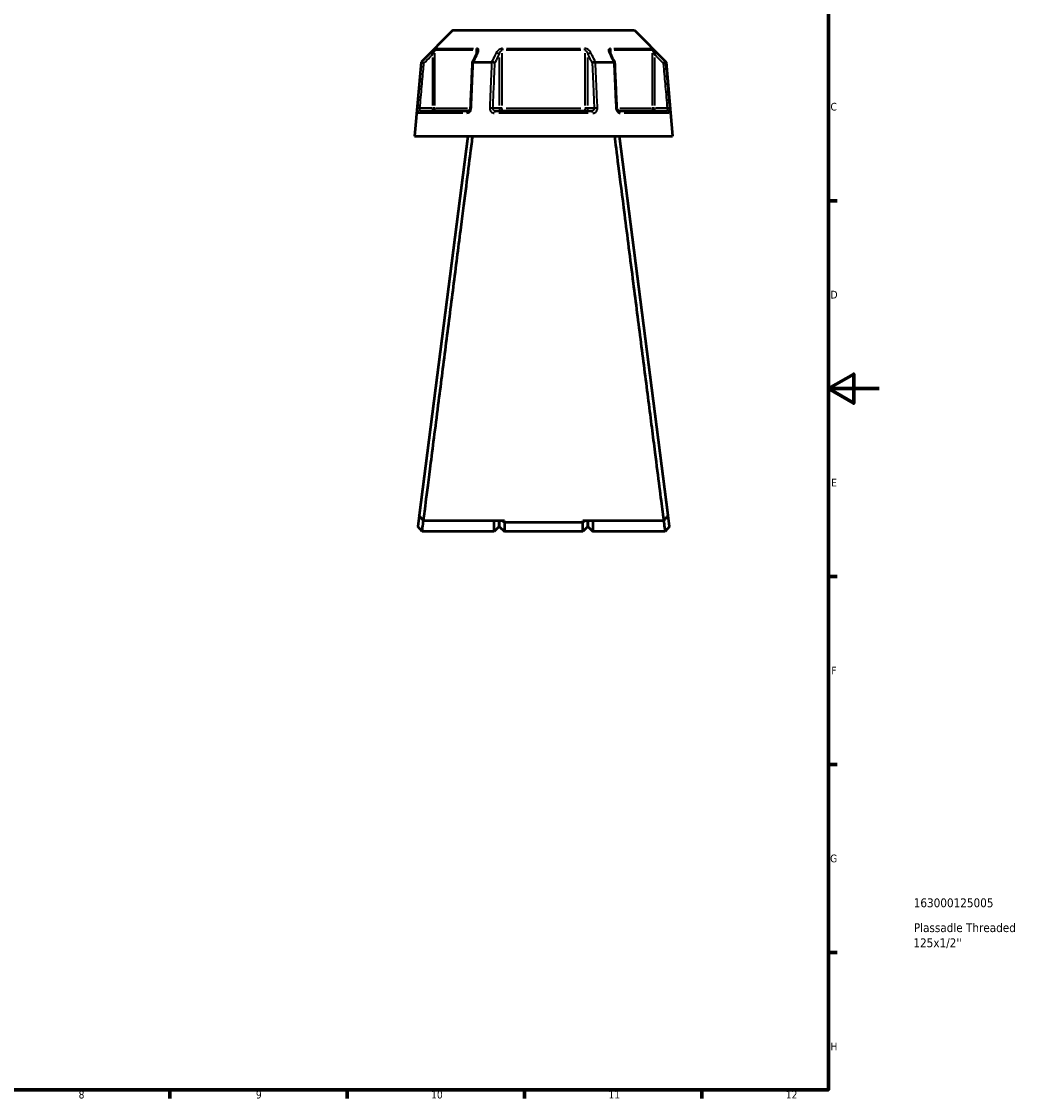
# Model space of a CAD drawing. Header units: millimetres. Extents: x 0 to 898, y 0 to 848.
# Tile 6 of 8: x 502 to 898, y 17 to 442. Entities that reach past the tile are written whole.
import ezdxf

# ---------------------------------------------------------------- set-up
doc = ezdxf.new("R2010")
doc.units = ezdxf.units.MM
for name, color, linetype, lineweight in [('Border (ANSI)', 7, 'Continuous', 70), ('Title (ISO)', 7, 'Continuous', 50), ('Visible (ANSI)', 7, 'Continuous', 50), ('Visible Narrow (ANSI)', 7, 'Continuous', 35)]:
    doc.layers.add(name, color=color, linetype=linetype, lineweight=lineweight)
doc.styles.add('Note Text (ANSI)', font='tahoma.ttf')
doc.styles.add('Note Text (ISO)', font='tahoma.ttf')

# ---------------------------------------------------------------- blocks, each defined once
blk = doc.blocks.new('Borders Default Border')
at = {"layer": 'Border (ANSI)'}
for p, q in [((821, 371.25), (824.45, 371.25)), ((821, 222.75), (824.45, 222.75)), ((821, 148.5), (824.45, 148.5)), ((821, 74.25), (824.45, 74.25)), ((560.67, 20), (560.67, 16.55)), ((630.75, 20), (630.75, 16.55)), ((700.83, 20), (700.83, 16.55)), ((770.92, 20), (770.92, 16.55))]:
    blk.add_line(p, q, dxfattribs=at)
at = {"layer": 'Border (ANSI)', "flags": 128}
for points in [[(20, 20), (20, 574), (821, 574), (821, 20), (20, 20)], [(841, 297), (821, 297), (831, 302.77), (831, 291.23), (821, 297)]]:
    blk.add_lwpolyline(points, dxfattribs=at)
at = {"layer": 'Border (ANSI)', "attachment_point": 7, "style": 'Note Text (ANSI)'}
for s, insert, char_height in [('C', (821.8, 406.8), 3.05), ('D', (821.81, 332.6), 3.05), ('E', (822.05, 258.35), 3.05), ('F', (822.14, 184.1), 3.05), ('G', (821.66, 109.79), 3.05), ('H', (821.81, 35.6), 3.05), ('8', (524.63, 16.48), 3.05), ('9', (594.7, 16.49), 3.05), ('10', (663.96, 16.49), 3.048), ('11', (734.04, 16.55), 3.048), ('12', (804.13, 16.55), 3.048)]:
    blk.add_mtext(s, dxfattribs=dict(at, insert=insert, char_height=char_height))
blk = doc.blocks.new('Title Blocks ISO')
at = {"layer": 'Title (ISO)', "style": 'Note Text (ISO)'}
for tag, p in [('PART_NUMBER_001', (33.69, 72.11)), ('DESCRIPTION_001', (33.74, 62.29)), ('DESCRIPTION_002', (33.56, 56.3))]:
    blk.add_attdef(tag, p, '', height=3.5, dxfattribs=at)

msp = doc.modelspace()

# ---------------------------------------------------------------- linework, layer by layer
at = {"layer": 'Visible (ANSI)'}
for p, q in [((672.487, 438.555), (659.952, 426.02)), ((672.487, 438.555), (744.298, 438.555)), ((744.298, 438.555), (756.834, 426.02)), ((659.952, 426.02), (657.393, 396.77)), ((659.952, 426.02), (660.131, 426.02)), ((680.658, 426.02), (687.865, 426.02)), ((728.92, 426.02), (736.127, 426.02)), ((756.655, 426.02), (756.834, 426.02)), ((756.834, 426.02), (759.393, 396.77)), ((659.563, 406.77), (678.695, 406.77)), ((689.261, 406.77), (727.525, 406.77)), ((738.09, 406.77), (757.222, 406.77)), ((657.393, 396.77), (759.393, 396.77)), ((678.393, 396.77), (659.196, 246.827)), ((757.59, 246.827), (738.393, 396.77)), ((659.196, 246.827), (658.647, 242.54)), ((758.139, 242.54), (757.59, 246.827)), ((660.393, 240.555), (658.647, 242.539)), ((692.893, 244.809), (660.938, 244.809)), ((688.893, 240.555), (688.893, 244.809)), ((690.893, 242.555), (688.893, 240.555)), ((690.893, 244.809), (690.893, 242.555)), ((690.893, 242.555), (690.893, 244.809)), ((690.893, 242.555), (692.893, 240.555)), ((692.093, 244.809), (692.893, 244.044)), ((692.893, 244.809), (692.893, 244.044)), ((692.893, 244.044), (692.893, 240.555)), ((723.893, 244.044), (692.893, 244.044)), ((755.848, 244.809), (723.893, 244.809)), ((724.693, 244.809), (723.893, 244.044)), ((723.893, 244.044), (723.893, 244.809)), ((723.893, 240.555), (723.893, 244.044)), ((725.893, 242.555), (723.893, 240.555)), ((725.893, 242.555), (725.893, 244.809)), ((725.893, 244.809), (725.893, 242.555)), ((725.893, 242.555), (727.893, 240.555)), ((727.893, 244.809), (727.893, 240.555)), ((758.139, 242.539), (756.393, 240.555)), ((688.893, 240.555), (660.393, 240.555)), ((723.893, 240.555), (692.893, 240.555)), ((756.393, 240.555), (727.893, 240.555))]:
    msp.add_line(p, q, dxfattribs=at)
for centre, major_axis, ratio, start_param, end_param in [((6728.671, -11292.053), (200.223, -16541.908), 0.5089562, 3.9187499, 3.9190515), ((-5221.079, -11113.931), (198.24, 16290.5), 0.5090036, 5.5057573, 5.5060635)]:
    msp.add_ellipse(centre, major_axis=major_axis, ratio=ratio, start_param=start_param, end_param=end_param, dxfattribs=at)
for points, knots in [([(682.146, 429.896), (682.146, 429.882), (682.145, 429.862), (682.138, 429.811), (682.133, 429.782), (682.118, 429.715), (682.107, 429.678), (682.081, 429.599), (682.066, 429.557), (682.029, 429.469), (682.008, 429.423), (681.984, 429.376)], [0.20265986, 0.20265986, 0.20265986, 0.20265986, 0.23121109, 0.23121109, 0.25976233, 0.25976233, 0.28831356, 0.28831356, 0.3168648, 0.3168648, 0.34541603, 0.34541603, 0.34541603, 0.34541603]), ([(734.801, 429.376), (734.777, 429.423), (734.756, 429.469), (734.72, 429.557), (734.704, 429.599), (734.678, 429.678), (734.668, 429.715), (734.652, 429.782), (734.647, 429.811), (734.641, 429.862), (734.64, 429.882), (734.64, 429.896)], [0, 0, 0, 0, 0.02855139, 0.02855139, 0.05710278, 0.05710278, 0.08565416, 0.08565416, 0.11420555, 0.11420555, 0.14275694, 0.14275694, 0.14275694, 0.14275694]), ([(661.094, 425.57), (661.092, 425.571), (661.091, 425.571), (660.971, 425.627), (660.853, 425.682), (660.632, 425.786), (660.53, 425.834), (660.353, 425.916), (660.28, 425.95), (660.175, 425.999), (660.143, 426.014), (660.133, 426.019)], [-0.15379395, -0.15379395, -0.15379395, -0.15379395, -0.15331866, -0.15331866, -0.11412838, -0.11412838, -0.07544952, -0.07544952, -0.03695642, -0.03695642, 0, 0, 0, 0]), ([(680.201, 425.796), (680.149, 424.597), (680.096, 423.398), (679.991, 421.001), (679.938, 419.802), (679.833, 417.404), (679.78, 416.206), (679.675, 413.808), (679.622, 412.609), (679.517, 410.212), (679.465, 409.013), (679.412, 407.814)], [0.6295477, 0.6295477, 0.6295477, 0.6295477, 0.9905716, 0.9905716, 1.3515954, 1.3515954, 1.7126192, 1.7126192, 2.0736431, 2.0736431, 2.4346669, 2.4346669, 2.4346669, 2.4346669]), ([(680.637, 426.019), (680.536, 426.014), (680.449, 425.999), (680.308, 425.95), (680.257, 425.916), (680.212, 425.851), (680.203, 425.824), (680.201, 425.796)], [-0.153676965, -0.153676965, -0.153676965, -0.153676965, -0.116634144, -0.116634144, -0.078050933, -0.078050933, -0.055255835, -0.055255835, -0.055255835, -0.055255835]), ([(689.16, 425.57), (689.159, 425.571), (689.158, 425.571), (689.098, 425.627), (689.019, 425.682), (688.83, 425.786), (688.722, 425.834), (688.488, 425.916), (688.364, 425.95), (688.118, 425.999), (687.999, 426.014), (687.888, 426.019)], [-0.15379395, -0.15379395, -0.15379395, -0.15379395, -0.15331881, -0.15331881, -0.11412844, -0.11412844, -0.0754498, -0.0754498, -0.03695649, -0.03695649, 0, 0, 0, 0]), ([(728.897, 426.019), (728.786, 426.014), (728.667, 425.999), (728.421, 425.95), (728.297, 425.916), (728.063, 425.834), (727.955, 425.786), (727.767, 425.682), (727.687, 425.627), (727.627, 425.571), (727.626, 425.571), (727.626, 425.57)], [-0.15367698, -0.15367698, -0.15367698, -0.15367698, -0.11663415, -0.11663415, -0.07805092, -0.07805092, -0.03928192, -0.03928192, 0, 0, 0.00047625, 0.00047625, 0.00047625, 0.00047625]), ([(736.584, 425.796), (736.583, 425.824), (736.574, 425.851), (736.528, 425.916), (736.477, 425.95), (736.336, 425.999), (736.249, 426.014), (736.148, 426.019)], [-0.09819174, -0.09819174, -0.09819174, -0.09819174, -0.075449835, -0.075449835, -0.036956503, -0.036956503, 0, 0, 0, 0]), ([(737.373, 407.814), (737.321, 409.013), (737.268, 410.212), (737.163, 412.609), (737.11, 413.808), (737.005, 416.206), (736.952, 417.404), (736.847, 419.802), (736.795, 421.001), (736.689, 423.398), (736.637, 424.597), (736.584, 425.796)], [1.2046153, 1.2046153, 1.2046153, 1.2046153, 1.5656392, 1.5656392, 1.926663, 1.926663, 2.2876869, 2.2876869, 2.6487107, 2.6487107, 3.0097345, 3.0097345, 3.0097345, 3.0097345]), ([(755.692, 425.57), (755.693, 425.571), (755.695, 425.571), (755.815, 425.627), (755.933, 425.682), (756.154, 425.786), (756.256, 425.834), (756.432, 425.916), (756.506, 425.95), (756.61, 425.999), (756.642, 426.014), (756.652, 426.019)], [-0.0004764, -0.0004764, -0.0004764, -0.0004764, 0, 0, 0.03928183, 0.03928183, 0.07805105, 0.07805105, 0.11663408, 0.11663408, 0.15367683, 0.15367683, 0.15367683, 0.15367683]), ([(679.412, 407.814), (679.408, 407.715), (679.393, 407.615), (679.344, 407.424), (679.31, 407.333), (679.228, 407.168), (679.181, 407.095), (679.079, 406.97), (679.026, 406.919), (678.919, 406.838), (678.866, 406.811), (678.772, 406.776), (678.731, 406.77), (678.695, 406.77)], [0, 0, 0, 0, 0.05067005, 0.05067005, 0.10084685, 0.10084685, 0.1507669, 0.1507669, 0.20138762, 0.20138762, 0.25586434, 0.25586434, 0.31481094, 0.31481094, 0.31481094, 0.31481094]), ([(738.09, 406.77), (738.052, 406.77), (738.008, 406.777), (737.901, 406.819), (737.838, 406.855), (737.718, 406.958), (737.662, 407.018), (737.562, 407.16), (737.518, 407.24), (737.445, 407.414), (737.417, 407.508), (737.385, 407.674), (737.377, 407.744), (737.373, 407.814)], [0, 0, 0, 0, 0.06296271, 0.06296271, 0.12592542, 0.12592542, 0.17893056, 0.17893056, 0.22915943, 0.22915943, 0.27910739, 0.27910739, 0.31481354, 0.31481354, 0.31481354, 0.31481354]), ([(660.938, 244.809), (661.104, 246.1), (661.414, 248.515), (662.364, 255.912), (663.047, 261.234), (664.773, 274.689), (665.847, 283.062), (667.95, 299.463), (668.945, 307.228), (669.954, 315.107), (670.458, 319.046), (670.966, 323.013), (671.977, 330.913), (672.481, 334.846), (673.471, 342.587), (673.958, 346.395), (674.905, 353.8), (675.365, 357.397), (676.555, 366.71), (677.25, 372.146), (678.516, 382.058), (679.079, 386.467), (679.887, 392.798), (680.176, 395.058), (680.394, 396.77)], [0.1691912, 0.1691912, 0.1691912, 0.1691912, 0.4641836, 0.4641836, 0.8043623, 0.8043623, 1.1811862, 1.1811862, 1.483598, 1.483598, 1.483598, 1.6348038, 1.6348038, 1.7860097, 1.7860097, 1.9372155, 1.9372155, 2.0884214, 2.0884214, 2.3454713, 2.3454713, 2.6161077, 2.6161077, 2.8250468, 2.8250468, 2.8250468, 2.8250468]), ([(736.391, 396.77), (736.73, 394.113), (737.239, 390.13), (738.57, 379.707), (739.405, 373.167), (741.396, 357.584), (742.578, 348.346), (744.8, 330.976), (745.823, 322.985), (746.832, 315.107), (747.336, 311.167), (747.837, 307.256), (748.821, 299.578), (749.304, 295.812), (750.24, 288.51), (750.693, 284.974), (751.56, 278.213), (751.974, 274.988), (753.025, 266.796), (753.615, 262.195), (754.646, 254.162), (755.075, 250.821), (755.592, 246.797), (755.747, 245.595), (755.848, 244.809)], [-2.8250468, -2.8250468, -2.8250468, -2.8250468, -2.5008115, -2.5008115, -2.1622061, -2.1622061, -1.7860097, -1.7860097, -1.483598, -1.483598, -1.483598, -1.3323921, -1.3323921, -1.1811862, -1.1811862, -1.0299804, -1.0299804, -0.8787745, -0.8787745, -0.6217246, -0.6217246, -0.348911, -0.348911, -0.1691912, -0.1691912, -0.1691912, -0.1691912]), ([(660.938, 244.809), (660.647, 245.145), (660.357, 245.481), (659.776, 246.154), (659.486, 246.49), (659.196, 246.827)], [-0.26658778, -0.26658778, -0.26658778, -0.26658778, -0.13330646, -0.13330646, 0, 0, 0, 0]), ([(757.59, 246.827), (757.299, 246.49), (757.009, 246.154), (756.428, 245.481), (756.138, 245.145), (755.848, 244.809)], [-0.26658755, -0.26658755, -0.26658755, -0.26658755, -0.13328081, -0.13328081, 0, 0, 0, 0]), ([(660.393, 240.556), (660.393, 240.556), (660.417, 240.737), (660.528, 241.588), (660.638, 242.423), (660.833, 243.915), (660.889, 244.348), (660.949, 244.809)], [-3.1415927, -3.1415927, -3.1415927, -3.1415927, -2.795941, -2.795941, -2.3134455, -2.3134455, -2.1373425, -2.1373425, -2.1373425, -2.1373425]), ([(755.837, 244.809), (755.896, 244.348), (755.953, 243.915), (756.147, 242.423), (756.257, 241.588), (756.369, 240.737), (756.392, 240.556), (756.393, 240.556)], [2.1373425, 2.1373425, 2.1373425, 2.1373425, 2.3134455, 2.3134455, 2.795941, 2.795941, 3.1415927, 3.1415927, 3.1415927, 3.1415927])]:
    msp.add_open_spline(points, degree=3, knots=knots, dxfattribs=at)
for points in [[(660.131, 426.02), (660.131, 426.02), (660.132, 426.019), (660.133, 426.019)], [(680.637, 426.019), (680.644, 426.019), (680.651, 426.02), (680.658, 426.02)], [(687.865, 426.02), (687.873, 426.02), (687.88, 426.019), (687.888, 426.019)], [(728.897, 426.019), (728.905, 426.019), (728.913, 426.02), (728.92, 426.02)], [(736.127, 426.02), (736.134, 426.02), (736.141, 426.019), (736.148, 426.019)], [(756.652, 426.019), (756.653, 426.019), (756.654, 426.02), (756.655, 426.02)]]:
    msp.add_open_spline(points, degree=3, dxfattribs=at)
at = {"layer": 'Visible Narrow (ANSI)'}
for p, q in [((680.461, 430.696), (665.716, 430.696)), ((666.005, 431.403), (680.65, 431.403)), ((681.76, 430.608), (681.76, 429.018)), ((723.137, 430.696), (693.648, 430.696)), ((693.748, 431.403), (723.038, 431.403)), ((735.025, 429.018), (735.025, 430.608)), ((736.135, 431.403), (750.781, 431.403)), ((751.069, 430.696), (736.324, 430.696)), ((663.766, 429.629), (664.411, 428.98)), ((664.464, 427.869), (664.464, 408.828)), ((665.455, 408.916), (665.455, 429.55)), ((690.845, 427.869), (690.845, 408.828)), ((692.087, 408.916), (692.087, 429.55)), ((724.698, 429.55), (724.698, 408.916)), ((725.94, 408.828), (725.94, 427.869)), ((751.331, 429.55), (751.331, 408.916)), ((752.321, 408.828), (752.321, 427.869)), ((752.374, 428.98), (753.02, 429.629)), ((659.457, 407.777), (658.547, 407.856)), ((676.52, 405.857), (658.863, 405.857)), ((664.217, 407.77), (659.777, 407.77)), ((664.464, 407.692), (664.464, 406.773)), ((665.442, 407.77), (664.536, 407.77)), ((665.69, 407.77), (678.298, 407.77)), ((690.722, 407.77), (688.502, 407.77)), ((726.05, 405.857), (690.736, 405.857)), ((692.02, 407.77), (690.883, 407.77)), ((693.648, 407.77), (723.137, 407.77)), ((725.902, 407.77), (724.765, 407.77)), ((728.284, 407.77), (726.064, 407.77)), ((738.487, 407.77), (751.096, 407.77)), ((757.922, 405.857), (740.265, 405.857)), ((752.25, 407.77), (751.343, 407.77)), ((752.321, 406.773), (752.321, 407.692)), ((757.008, 407.77), (752.568, 407.77)), ((758.239, 407.856), (757.329, 407.777))]:
    msp.add_line(p, q, dxfattribs=at)
for centre, major_axis, ratio, start_param, end_param in [((666.445, 430.696), (0, -1), 0.9904959, 3.9662607, 4.6731191), ((682.374, 430.696), (0, 1), 0.6143631, 0.8246681, 1.5315264), ((692.463, 430.696), (0, -1), 0.3761328, 3.9662607, 4.6731191), ((724.322, 430.696), (0, 1), 0.3761328, 4.7516589, 5.4585172), ((734.411, 430.696), (0, -1), 0.6143631, 1.6100662, 2.3169246), ((750.34, 430.696), (0, 1), 0.9904959, 4.7516589, 5.4585172), ((682.878, 428.927), (-0.894, 0.449), 0.6136988, 5.5048942, 6.2422226), ((689.979, 428.927), (-0.894, 0.449), 0.6136988, 3.9026286, 5.2571626), ((726.806, 428.927), (-0.894, -0.449), 0.6136988, 4.1676154, 5.5221494), ((733.908, 428.927), (0.894, 0.449), 0.6136988, 0.0409627, 0.7782911), ((659.563, 405.77), (0, 1), 0.992287, 0.0741765, 1.4093534), ((664.464, 407.77), (0, -1), 0.9904959, 0.0785398, 1.4922565), ((678.695, 405.77), (0, 1), 0.6034974, 0.0741765, 1.4093534), ((680.411, 407.77), (-0.999, 0.044), 0.0757423, 5.369153, 6.2350783), ((687.512, 407.77), (0.999, -0.044), 0.0757423, 0.5996329, 1.9382948), ((689.261, 405.77), (0, 1), 0.3887896, 0.0741765, 1.4093534), ((691.711, 407.77), (0, -1), 0.8660254, 4.7909288, 6.2046455), ((691.711, 407.77), (0, -1), 0.3761328, 0.0785398, 1.4922565), ((725.074, 407.77), (0, -1), 0.3761328, 4.7909288, 6.2046455), ((725.074, 407.77), (0, -1), 0.8660254, 0.0785398, 1.4922565), ((727.525, 405.77), (0, 1), 0.3887896, 4.8738319, 6.2090088), ((729.273, 407.77), (0.999, 0.044), 0.0757423, 1.2032978, 2.5419597), ((736.374, 407.77), (0.999, 0.044), 0.0757423, 0.048107, 0.9140323), ((738.09, 405.77), (0, 1), 0.6034974, 4.8738319, 6.2090088), ((752.321, 407.77), (0, -1), 0.9904959, 4.7909288, 6.2046455), ((757.222, 405.77), (0, 1), 0.992287, 4.8738319, 6.2090088)]:
    msp.add_ellipse(centre, major_axis=major_axis, ratio=ratio, start_param=start_param, end_param=end_param, dxfattribs=at)
for points, knots in [([(665.745, 431.403), (665.713, 431.403), (665.639, 431.36), (665.308, 431.11), (664.952, 430.786), (664.318, 430.184), (664.037, 429.91), (663.76, 429.634)], [-0.34541645, -0.34541645, -0.34541645, -0.34541645, -0.27620858, -0.27620858, -0.11734182, -0.11734182, 0, 0, 0, 0]), ([(664.464, 428.927), (664.603, 429.203), (664.743, 429.477), (665.06, 430.079), (665.238, 430.403), (665.402, 430.653), (665.439, 430.696), (665.455, 430.696)], [0, 0, 0, 0, 0.11734182, 0.11734182, 0.27620858, 0.27620858, 0.34541645, 0.34541645, 0.34541645, 0.34541645]), ([(681.76, 430.696), (681.794, 430.696), (681.826, 430.69), (681.904, 430.661), (681.947, 430.628), (682.031, 430.524), (682.067, 430.444), (682.117, 430.267), (682.132, 430.171), (682.144, 430.013), (682.146, 429.955), (682.146, 429.896)], [0, 0, 0, 0, 0.02585168, 0.02585168, 0.06721438, 0.06721438, 0.12288915, 0.12288915, 0.17445287, 0.17445287, 0.20265986, 0.20265986, 0.20265986, 0.20265986]), ([(682.469, 429.634), (682.58, 429.855), (682.659, 430.075), (682.734, 430.457), (682.742, 430.624), (682.701, 430.878), (682.67, 430.974), (682.567, 431.151), (682.492, 431.231), (682.32, 431.335), (682.234, 431.368), (682.075, 431.398), (682.009, 431.403), (681.94, 431.403)], [-0.34541603, -0.34541603, -0.34541603, -0.34541603, -0.25141662, -0.25141662, -0.17445287, -0.17445287, -0.12288915, -0.12288915, -0.06721438, -0.06721438, -0.02585168, -0.02585168, 0, 0, 0, 0]), ([(692.197, 431.403), (691.995, 431.403), (691.781, 431.366), (691.049, 431.131), (690.595, 430.797), (690.013, 430.184), (689.823, 429.91), (689.684, 429.634)], [-0.34541684, -0.34541684, -0.34541684, -0.34541684, -0.28109054, -0.28109054, -0.11734182, -0.11734182, 0, 0, 0, 0]), ([(690.845, 428.927), (690.914, 429.203), (691.009, 429.477), (691.297, 430.09), (691.522, 430.424), (691.882, 430.659), (691.988, 430.696), (692.087, 430.696)], [0, 0, 0, 0, 0.11734182, 0.11734182, 0.28109054, 0.28109054, 0.34541684, 0.34541684, 0.34541684, 0.34541684]), ([(727.101, 429.634), (726.99, 429.855), (726.845, 430.075), (726.522, 430.458), (726.354, 430.624), (726.035, 430.878), (725.896, 430.974), (725.588, 431.151), (725.417, 431.231), (725.106, 431.335), (724.971, 431.368), (724.752, 431.398), (724.669, 431.403), (724.588, 431.403)], [-0.345416, -0.345416, -0.345416, -0.345416, -0.25131567, -0.25131567, -0.17440412, -0.17440412, -0.12292214, -0.12292214, -0.06721438, -0.06721438, -0.02585168, -0.02585168, 0, 0, 0, 0]), ([(724.698, 430.696), (724.738, 430.696), (724.779, 430.69), (724.886, 430.661), (724.953, 430.628), (725.106, 430.524), (725.191, 430.444), (725.343, 430.267), (725.411, 430.171), (725.569, 429.917), (725.652, 429.751), (725.813, 429.368), (725.885, 429.148), (725.94, 428.927)], [0, 0, 0, 0, 0.02585168, 0.02585168, 0.06721438, 0.06721438, 0.12292214, 0.12292214, 0.17440412, 0.17440412, 0.25131567, 0.25131567, 0.345416, 0.345416, 0.345416, 0.345416]), ([(734.845, 431.403), (734.678, 431.403), (734.532, 431.368), (734.113, 431.138), (734.024, 430.801), (734.088, 430.184), (734.178, 429.91), (734.317, 429.634)], [-0.34541683, -0.34541683, -0.34541683, -0.34541683, -0.28278882, -0.28278882, -0.11734182, -0.11734182, 0, 0, 0, 0]), ([(734.64, 429.897), (734.64, 430.193), (734.689, 430.457), (734.871, 430.661), (734.943, 430.696), (735.025, 430.696)], [0.14275694, 0.14275694, 0.14275694, 0.14275694, 0.28278882, 0.28278882, 0.34541683, 0.34541683, 0.34541683, 0.34541683]), ([(753.025, 429.634), (752.802, 429.857), (752.576, 430.078), (752.177, 430.461), (752.002, 430.626), (751.726, 430.879), (751.62, 430.974), (751.415, 431.151), (751.318, 431.231), (751.179, 431.335), (751.129, 431.368), (751.07, 431.398), (751.053, 431.403), (751.041, 431.403)], [-0.34541583, -0.34541583, -0.34541583, -0.34541583, -0.25081718, -0.25081718, -0.17415567, -0.17415567, -0.12305037, -0.12305037, -0.06721438, -0.06721438, -0.02585168, -0.02585168, 0, 0, 0, 0]), ([(751.331, 430.696), (751.337, 430.696), (751.345, 430.69), (751.375, 430.661), (751.399, 430.628), (751.468, 430.524), (751.517, 430.444), (751.619, 430.267), (751.672, 430.172), (751.81, 429.919), (751.897, 429.754), (752.097, 429.37), (752.209, 429.149), (752.321, 428.927)], [0, 0, 0, 0, 0.02585168, 0.02585168, 0.06721438, 0.06721438, 0.12305037, 0.12305037, 0.17415567, 0.17415567, 0.25081718, 0.25081718, 0.34541583, 0.34541583, 0.34541583, 0.34541583]), ([(660.133, 426.019), (660.082, 425.444), (660.032, 424.869), (659.753, 421.689), (659.524, 419.083), (659.295, 416.478), (659.043, 413.604), (658.79, 410.731), (658.538, 407.857)], [-3.0277883, -3.0277883, -3.0277883, -3.0277883, -2.8546488, -2.8546488, -2.0700153, -2.0700153, -2.0700153, -1.2046153, -1.2046153, -1.2046153, -1.2046153]), ([(659.531, 407.77), (659.783, 410.644), (660.035, 413.517), (660.287, 416.391), (660.516, 418.996), (660.745, 421.602), (661.014, 424.661), (661.054, 425.116), (661.094, 425.57)], [1.2046153, 1.2046153, 1.2046153, 1.2046153, 2.0700153, 2.0700153, 2.0700153, 2.8546488, 2.8546488, 2.9914398, 2.9914398, 2.9914398, 2.9914398]), ([(663.76, 429.634), (663.429, 429.304), (663.098, 428.975), (662.767, 428.645), (661.888, 427.77), (661.009, 426.895), (660.131, 426.02)], [-0.97913562, -0.97913562, -0.97913562, -0.97913562, -0.83895677, -0.83895677, -0.83895677, -0.46694349, -0.46694349, -0.46694349, -0.46694349]), ([(661.094, 425.57), (661.886, 426.359), (662.678, 427.149), (663.471, 427.938), (663.802, 428.268), (664.133, 428.597), (664.464, 428.927)], [0.50340845, 0.50340845, 0.50340845, 0.50340845, 0.83895677, 0.83895677, 0.83895677, 0.97913562, 0.97913562, 0.97913562, 0.97913562]), ([(679.842, 407.857), (679.968, 410.731), (680.094, 413.604), (680.22, 416.478), (680.334, 419.083), (680.448, 421.689), (680.587, 424.869), (680.612, 425.444), (680.637, 426.019)], [-2.4346669, -2.4346669, -2.4346669, -2.4346669, -1.569267, -1.569267, -1.569267, -0.7846335, -0.7846335, -0.6114939, -0.6114939, -0.6114939, -0.6114939]), ([(680.658, 426.02), (681.097, 426.895), (681.535, 427.77), (681.973, 428.645), (682.138, 428.975), (682.304, 429.304), (682.469, 429.634)], [-2.01955492, -2.01955492, -2.01955492, -2.01955492, -1.64756774, -1.64756774, -1.64756774, -1.5073628, -1.5073628, -1.5073628, -1.5073628]), ([(687.888, 426.019), (687.863, 425.444), (687.837, 424.869), (687.697, 421.689), (687.582, 419.083), (687.468, 416.478), (687.341, 413.604), (687.215, 410.731), (687.088, 407.857)], [-3.0277883, -3.0277883, -3.0277883, -3.0277883, -2.8546488, -2.8546488, -2.0700153, -2.0700153, -2.0700153, -1.2046153, -1.2046153, -1.2046153, -1.2046153]), ([(689.684, 429.634), (689.518, 429.304), (689.352, 428.975), (689.186, 428.645), (688.746, 427.77), (688.305, 426.895), (687.865, 426.02)], [-3.00295534, -3.00295534, -3.00295534, -3.00295534, -2.86277504, -2.86277504, -2.86277504, -2.49076321, -2.49076321, -2.49076321, -2.49076321]), ([(688.378, 407.77), (688.504, 410.644), (688.631, 413.517), (688.757, 416.391), (688.871, 418.996), (688.986, 421.602), (689.12, 424.661), (689.14, 425.116), (689.16, 425.57)], [1.2046153, 1.2046153, 1.2046153, 1.2046153, 2.0700153, 2.0700153, 2.0700153, 2.8546488, 2.8546488, 2.9914398, 2.9914398, 2.9914398, 2.9914398]), ([(689.16, 425.57), (689.556, 426.359), (689.952, 427.149), (690.348, 427.938), (690.514, 428.268), (690.68, 428.597), (690.845, 428.927)], [2.52722817, 2.52722817, 2.52722817, 2.52722817, 2.86277504, 2.86277504, 2.86277504, 3.00295534, 3.00295534, 3.00295534, 3.00295534]), ([(725.94, 428.927), (726.106, 428.597), (726.271, 428.268), (726.437, 427.938), (726.833, 427.149), (727.229, 426.359), (727.626, 425.57)], [1.5073628, 1.5073628, 1.5073628, 1.5073628, 1.64754309, 1.64754309, 1.64754309, 1.98308997, 1.98308997, 1.98308997, 1.98308997]), ([(728.92, 426.02), (728.48, 426.895), (728.04, 427.77), (727.599, 428.645), (727.433, 428.975), (727.267, 429.304), (727.101, 429.634)], [-2.01955492, -2.01955492, -2.01955492, -2.01955492, -1.64754309, -1.64754309, -1.64754309, -1.5073628, -1.5073628, -1.5073628, -1.5073628]), ([(727.626, 425.57), (727.645, 425.116), (727.665, 424.661), (727.8, 421.602), (727.914, 418.996), (728.029, 416.391), (728.155, 413.517), (728.281, 410.644), (728.407, 407.77)], [0.6478424, 0.6478424, 0.6478424, 0.6478424, 0.7846335, 0.7846335, 1.569267, 1.569267, 1.569267, 2.4346669, 2.4346669, 2.4346669, 2.4346669]), ([(729.697, 407.857), (729.571, 410.731), (729.444, 413.604), (729.318, 416.478), (729.203, 419.083), (729.088, 421.689), (728.948, 424.869), (728.923, 425.444), (728.897, 426.019)], [-2.4346669, -2.4346669, -2.4346669, -2.4346669, -1.569267, -1.569267, -1.569267, -0.7846335, -0.7846335, -0.6114939, -0.6114939, -0.6114939, -0.6114939]), ([(734.317, 429.634), (734.482, 429.304), (734.647, 428.975), (734.812, 428.645), (735.25, 427.77), (735.689, 426.895), (736.127, 426.02)], [-3.2795379, -3.2795379, -3.2795379, -3.2795379, -3.13940521, -3.13940521, -3.13940521, -2.76734577, -2.76734577, -2.76734577, -2.76734577]), ([(736.148, 426.019), (736.173, 425.444), (736.198, 424.869), (736.337, 421.689), (736.451, 419.083), (736.566, 416.478), (736.691, 413.604), (736.817, 410.731), (736.943, 407.857)], [-3.0277883, -3.0277883, -3.0277883, -3.0277883, -2.8546487, -2.8546487, -2.0700152, -2.0700152, -2.0700152, -1.2046153, -1.2046153, -1.2046153, -1.2046153]), ([(752.321, 428.927), (752.652, 428.597), (752.983, 428.268), (753.314, 427.938), (754.107, 427.149), (754.899, 426.359), (755.692, 425.57)], [1.5073628, 1.5073628, 1.5073628, 1.5073628, 1.64746939, 1.64746939, 1.64746939, 1.98308997, 1.98308997, 1.98308997, 1.98308997]), ([(756.655, 426.02), (755.776, 426.895), (754.897, 427.77), (754.018, 428.645), (753.687, 428.975), (753.356, 429.305), (753.025, 429.634)], [-2.01955492, -2.01955492, -2.01955492, -2.01955492, -1.64746939, -1.64746939, -1.64746939, -1.5073628, -1.5073628, -1.5073628, -1.5073628]), ([(755.692, 425.57), (755.732, 425.116), (755.772, 424.661), (756.04, 421.602), (756.269, 418.996), (756.498, 416.391), (756.75, 413.517), (757.002, 410.644), (757.255, 407.77)], [0.6478424, 0.6478424, 0.6478424, 0.6478424, 0.7846335, 0.7846335, 1.5692671, 1.5692671, 1.5692671, 2.4346669, 2.4346669, 2.4346669, 2.4346669]), ([(758.247, 407.857), (757.995, 410.731), (757.743, 413.604), (757.49, 416.478), (757.262, 419.083), (757.033, 421.689), (756.753, 424.869), (756.703, 425.444), (756.652, 426.019)], [-2.4346669, -2.4346669, -2.4346669, -2.4346669, -1.5692671, -1.5692671, -1.5692671, -0.7846335, -0.7846335, -0.6114939, -0.6114939, -0.6114939, -0.6114939]), ([(658.538, 407.857), (658.497, 407.386), (658.469, 406.916), (658.465, 406.287), (658.478, 406.081), (658.524, 405.894), (658.547, 405.857), (658.575, 405.857)], [-0.31481287, -0.31481287, -0.31481287, -0.31481287, -0.1729885, -0.1729885, -0.06653404, -0.06653404, 0, 0, 0, 0]), ([(659.563, 406.77), (659.536, 406.77), (659.513, 406.788), (659.469, 406.882), (659.457, 406.985), (659.462, 407.299), (659.489, 407.535), (659.531, 407.77)], [0, 0, 0, 0, 0.06653404, 0.06653404, 0.1729885, 0.1729885, 0.31481287, 0.31481287, 0.31481287, 0.31481287]), ([(678.094, 405.857), (678.442, 405.857), (678.8, 405.997), (679.289, 406.417), (679.455, 406.628), (679.676, 407.053), (679.748, 407.254), (679.82, 407.592), (679.837, 407.725), (679.842, 407.857)], [-0.31481094, -0.31481094, -0.31481094, -0.31481094, -0.18655676, -0.18655676, -0.10364264, -0.10364264, -0.03986256, -0.03986256, 0, 0, 0, 0]), ([(687.088, 407.857), (687.075, 407.568), (687.122, 407.279), (687.341, 406.71), (687.535, 406.441), (687.97, 406.089), (688.19, 405.977), (688.569, 405.877), (688.721, 405.857), (688.873, 405.857)], [-0.31481397, -0.31481397, -0.31481397, -0.31481397, -0.2278058, -0.2278058, -0.12655878, -0.12655878, -0.04867645, -0.04867645, 0, 0, 0, 0]), ([(689.261, 406.77), (689.181, 406.77), (689.102, 406.78), (688.907, 406.83), (688.795, 406.886), (688.578, 407.062), (688.484, 407.197), (688.383, 407.481), (688.366, 407.626), (688.378, 407.77)], [0, 0, 0, 0, 0.04867645, 0.04867645, 0.12655878, 0.12655878, 0.2278058, 0.2278058, 0.31481397, 0.31481397, 0.31481397, 0.31481397]), ([(728.407, 407.77), (728.413, 407.704), (728.412, 407.638), (728.395, 407.469), (728.368, 407.368), (728.271, 407.156), (728.191, 407.05), (727.937, 406.84), (727.735, 406.77), (727.525, 406.77)], [0, 0, 0, 0, 0.03982627, 0.03982627, 0.1035483, 0.1035483, 0.18638694, 0.18638694, 0.31481104, 0.31481104, 0.31481104, 0.31481104]), ([(727.912, 405.857), (728.314, 405.857), (728.709, 405.997), (729.218, 406.418), (729.382, 406.629), (729.588, 407.054), (729.649, 407.255), (729.697, 407.593), (729.703, 407.725), (729.697, 407.857)], [-0.31481104, -0.31481104, -0.31481104, -0.31481104, -0.18638694, -0.18638694, -0.1035483, -0.1035483, -0.03982627, -0.03982627, 0, 0, 0, 0]), ([(736.943, 407.857), (736.948, 407.751), (736.959, 407.645), (737.052, 407.127), (737.237, 406.736), (737.699, 406.213), (737.942, 406.042), (738.361, 405.887), (738.527, 405.857), (738.691, 405.857)], [-0.31481354, -0.31481354, -0.31481354, -0.31481354, -0.28284699, -0.28284699, -0.15713721, -0.15713721, -0.06043739, -0.06043739, 0, 0, 0, 0]), ([(757.255, 407.77), (757.266, 407.704), (757.277, 407.639), (757.301, 407.471), (757.312, 407.371), (757.328, 407.159), (757.329, 407.054), (757.312, 406.864), (757.287, 406.796), (757.24, 406.772), (757.231, 406.77), (757.222, 406.77)], [0, 0, 0, 0, 0.03957477, 0.03957477, 0.1028944, 0.1028944, 0.18520991, 0.18520991, 0.29222008, 0.29222008, 0.31481112, 0.31481112, 0.31481112, 0.31481112]), ([(758.21, 405.857), (758.22, 405.857), (758.229, 405.861), (758.277, 405.909), (758.303, 406.045), (758.321, 406.425), (758.32, 406.636), (758.304, 407.059), (758.293, 407.259), (758.269, 407.594), (758.259, 407.726), (758.247, 407.857)], [-0.31481112, -0.31481112, -0.31481112, -0.31481112, -0.29222008, -0.29222008, -0.18520991, -0.18520991, -0.1028944, -0.1028944, -0.03957477, -0.03957477, 0, 0, 0, 0])]:
    msp.add_open_spline(points, degree=3, knots=knots, dxfattribs=at)

# ---------------------------------------------------------------- block references
msp.add_blockref('Borders Default Border', (0, 0))
msp.add_blockref('Title Blocks ISO', (821, 20)).add_auto_attribs({'PART_NUMBER_001': '163000125005', 'DESCRIPTION_001': 'Plassadle Threaded', 'DESCRIPTION_002': "125x1/2''"})

doc.saveas('drawing.dxf')
